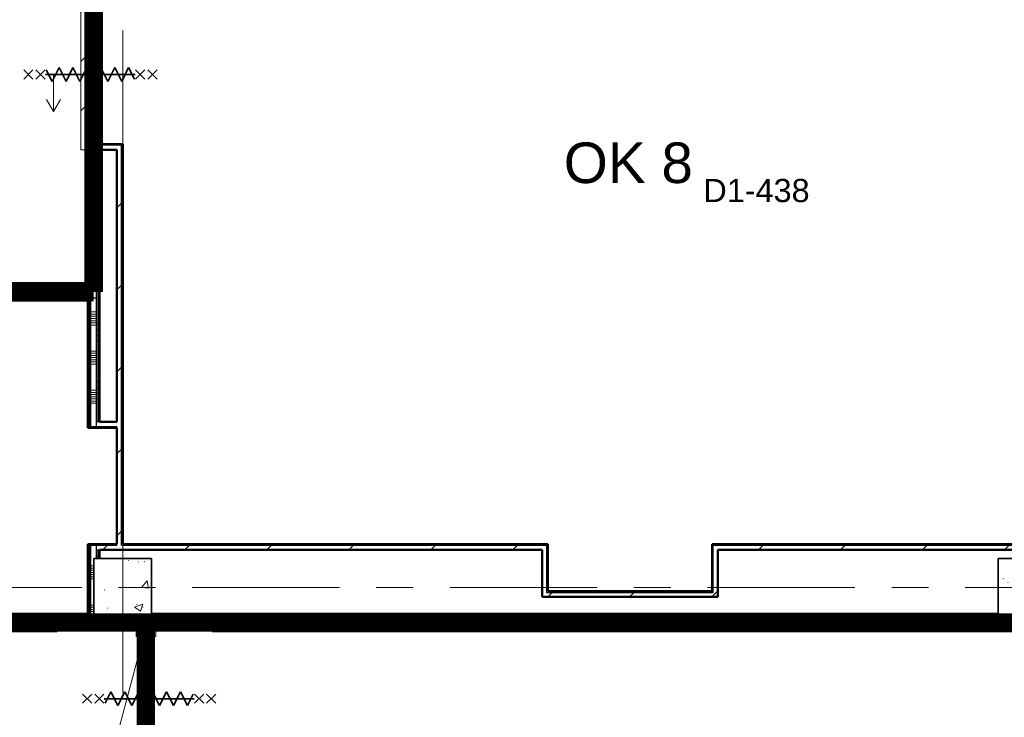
# Model space of a CAD drawing. Extents: x -2538 to 83400, y -8040 to 61900.
# Tile 13 of 105: x 30312 to 38804, y 6682 to 12697. Entities that reach past the tile are written whole.
import ezdxf

# ---------------------------------------------------------------- set-up
doc = ezdxf.new("R2010")
doc.units = 0
doc.header["$LTSCALE"] = 100
doc.linetypes.add('SCHEIDING_BRANDWEREND60', pattern=[3.2, 0.8, -1.6, 0.8])
doc.linetypes.add('stramien', pattern=[22.225, 12.7, -3.175, 3.175, -3.175])
for name, color, linetype, lineweight in [('00---0--FM-RUIMTENR', 7, 'Continuous', 18), ('BA20----_WANDEN', 14, 'Continuous', 50), ('BL$1A---_ALGEMEEN', 7, 'Continuous', 18), ('BL$7A---_STRAMIEN', 7, 'Continuous', 18), ('BL20----_WANDEN', 7, 'Continuous', 25), ('BL28----_CONSTRUCTIES', 4, 'Continuous', 18), ('BL30----_BRANDSYMBOLEN', 14, 'Continuous', 35), ('BL30----_KOZIJNEN', 14, 'Continuous', 25), ('BL40----_BRANDWERENDESCHEIDING_60MIN', 84, 'SCHEIDING_BRANDWEREND60', 158)]:
    doc.layers.add(name, color=color, linetype=linetype, lineweight=lineweight)
doc.layers.add('00---0--FM-TEKST', color=7, linetype='Continuous')
doc.styles.add('Arial', font='arial.ttf', dxfattribs={"height": 200})
doc.styles.add('OL-MAATVOEREN', font='iso')
pattern_1 = [(90, (26575, 7425), (-500, -2e-12), []), (90, (26625, 7425), (-500, -2e-12), []), (90, (26675, 7425), (-500, -2e-12), []), (90, (26725, 7425), (-500, -2e-12), [])]
pattern_2 = [(90, (28937.5, 10275), (-500, -2e-12), []), (90, (28987.5, 10275), (-500, -2e-12), []), (90, (29037.5, 10275), (-500, -2e-12), []), (90, (29087.5, 10275), (-500, -2e-12), [])]
pattern_3 = [(180, (31000, 11883), (-3e-12, -500), []), (180, (31000, 11933), (-3e-12, -500), []), (180, (31000, 11983), (-3e-12, -500), []), (180, (31000, 12033), (-3e-12, -500), [])]
pattern_4 = [(180, (31000, 8075), (-6e-14, -500), []), (180, (31000, 8125), (-6e-14, -500), []), (180, (31000, 8175), (-6e-14, -500), []), (180, (31000, 8225), (-6e-14, -500), [])]
pattern_5 = [(45, (1253.4, 5927.3), (-353.5534, 353.5534), [])]
pattern_6 = [(180, (31000, 9927), (-3e-12, -500), []), (180, (31000, 9977), (-3e-12, -500), []), (180, (31000, 10027), (-3e-12, -500), []), (180, (31000, 10077), (-3e-12, -500), [])]

# ---------------------------------------------------------------- blocks, each defined once
blk = doc.blocks.new('28_CL_beton - kolom - Betonkolom 500x500-V18-1')
at = {"layer": 'BL28----_CONSTRUCTIES'}
h = blk.add_hatch(dxfattribs=at)
h.set_pattern_fill('FP_20', color=256, style=0, pattern_type=2)
h.set_pattern_definition([(50, (-37746.6, -1872.7), (728.7365, -63.756), [76.2, -838.2]), (355, (-37746.6, -1872.7), (-140.972, 764.228), [60.96, -670.56]), (100.451, (-37685.9, -1878), (587.77, 700.467), [64.76, -712.36]), (46.184, (-37746.6, -1669.5), (1084.316, -168.17), [114.3, -1257.3]), (96.636, (-37656.2, -1683.5), (949.61, 989.71), [97.14, -1068.54]), (351.184, (-37746.6, -1669.5), (949.62, 989.7), [91.44, -1005.84]), (21, (-37645, -1720.3), (606.458, -409.061), [76.2, -838.2]), (326, (-37645, -1720.3), (247.208, 736.753), [60.96, -670.56]), (71.451, (-37594.5, -1754.4), (853.668, 327.685), [64.76, -712.36]), (37.5, (-37746.6, -1872.68), (12.3547, 338.2201), [3.353, -659.079, 3.353, -677.367, -673.1]), (37.5, (-37746.6, -1872.68), (12.3547, 338.2201), [-1343.152, 3.353, -669.747]), (7.5, (-37746.6, -1872.68), (267.279, 400.722), [3.353, -384.759, 3.353, -643.839, -256.54]), (7.5, (-37746.6, -1872.68), (267.279, 400.722), [-1035.304, 3.353, -253.187]), (327.5, (-37973.18, -1872.68), (542.3633, -22.9153), [3.353, -250.647, 3.353, -789.127, -1051.56]), (327.5, (-37973.18, -1872.68), (542.3633, -22.9153), [-1046.48, 3.353, -1048.207]), (317.5, (-38074.78, -1872.7), (592.517, 101.707), [3.353, -326.847, 3.353, -522.935, -746.76]), (317.5, (-38074.78, -1872.7), (592.517, 101.707), [-856.488, 3.353, -743.407])])
h.paths.add_polyline_path([(250, -250), (250, 250), (-250, 250), (-250, -250)], flags=0)
at = {"layer": 'BL28----_CONSTRUCTIES', "lineweight": 35}
for p, q in [((250, 250), (-250, 250)), ((-250, 250), (-250, -250)), ((250, -250), (250, 250)), ((-250, -250), (250, -250))]:
    blk.add_line(p, q, dxfattribs=at)
blk = doc.blocks.new('28_CL_beton - kolom - Betonkolom 500x500-V25-1')
at = {"layer": 'BL28----_CONSTRUCTIES'}
h = blk.add_hatch(dxfattribs=at)
h.set_pattern_fill('FP_27', color=256, style=0, pattern_type=2)
h.set_pattern_definition([(50, (-29946.6, -1872.7), (728.737, -63.756), [76.2, -838.2]), (355, (-29946.6, -1872.7), (-140.972, 764.228), [60.96, -670.56]), (100.451, (-29885.9, -1878), (587.77, 700.467), [64.76, -712.36]), (46.184, (-29946.6, -1669.5), (1084.316, -168.17), [114.3, -1257.3]), (96.636, (-29856.2, -1683.5), (949.61, 989.71), [97.14, -1068.54]), (351.184, (-29946.6, -1669.5), (949.62, 989.7), [91.44, -1005.84]), (21, (-29845, -1720.3), (606.458, -409.06), [76.2, -838.2]), (326, (-29845, -1720.3), (247.208, 736.753), [60.96, -670.56]), (71.451, (-29794.5, -1754.4), (853.668, 327.685), [64.76, -712.36]), (37.5, (-29946.6, -1872.68), (12.3547, 338.2201), [3.353, -659.079, 3.353, -677.367, -673.1]), (37.5, (-29946.6, -1872.68), (12.3547, 338.2201), [-1343.152, 3.353, -669.747]), (7.5, (-29946.6, -1872.68), (267.279, 400.722), [3.353, -384.759, 3.353, -643.839, -256.54]), (7.5, (-29946.6, -1872.68), (267.279, 400.722), [-1035.304, 3.353, -253.187]), (327.5, (-30173.18, -1872.68), (542.3633, -22.9153), [3.353, -250.647, 3.353, -789.127, -1051.56]), (327.5, (-30173.18, -1872.68), (542.3633, -22.9153), [-1046.48, 3.353, -1048.207]), (317.5, (-30274.78, -1872.7), (592.517, 101.707), [3.353, -326.847, 3.353, -522.935, -746.76]), (317.5, (-30274.78, -1872.7), (592.517, 101.707), [-856.488, 3.353, -743.407])])
h.paths.add_polyline_path([(250, -250), (250, 250), (-250, 250), (-250, -250), (-200.2, -250)], flags=0)
at = {"layer": 'BL28----_CONSTRUCTIES', "lineweight": 35}
for p, q in [((250, 250), (-250, 250)), ((-250, 250), (-250, -250)), ((250, -250), (250, 250)), ((-250, -250), (250, -250))]:
    blk.add_line(p, q, dxfattribs=at)
blk = doc.blocks.new('32_DR_AMC_s_dubbele deur tegengesteld_L_dt3 - 2250x2650_wbdbo60-2935453-1')
at = {"layer": 'BL30----_BRANDSYMBOLEN'}
for p, q in [((-577.5, 603.6), (-497.5, 523.6)), ((-497.5, 603.6), (-577.5, 523.6)), ((577.5, 603.6), (497.5, 523.6)), ((497.5, 603.6), (577.5, 523.6)), ((-497.5, 498.7), (-577.5, 418.6)), ((-577.5, 498.7), (-497.5, 418.6)), ((497.5, 498.7), (577.5, 418.6)), ((577.5, 498.7), (497.5, 418.6)), ((-597.5, 298.6), (-477.5, 358.6)), ((-477.5, 358.6), (-577.5, 408.6)), ((-537.5, 416.3), (-537.5, -358.7)), ((-537.5, 416.3), (-537.5, -358.7)), ((477.5, 358.6), (577.5, 408.6)), ((597.5, 298.6), (477.5, 358.6)), ((537.5, 416.3), (537.5, -358.7)), ((537.5, 416.3), (537.5, -358.7)), ((-477.5, 238.6), (-597.5, 298.6)), ((477.5, 238.6), (597.5, 298.6)), ((-597.5, 178.6), (-477.5, 238.6)), ((-477.5, 118.6), (-597.5, 178.6)), ((597.5, 178.6), (477.5, 238.6)), ((477.5, 118.6), (597.5, 178.6)), ((-597.5, 58.6), (-477.5, 118.6)), ((597.5, 58.6), (477.5, 118.6)), ((-477.5, -1.4), (-597.5, 58.6)), ((477.5, -1.4), (597.5, 58.6)), ((-597.5, -61.4), (-477.5, -1.4)), ((-477.5, -121.4), (-597.5, -61.4)), ((597.5, -61.4), (477.5, -1.4)), ((477.5, -121.4), (597.5, -61.4)), ((-597.5, -181.4), (-477.5, -121.4)), ((597.5, -181.4), (477.5, -121.4)), ((-477.5, -241.4), (-597.5, -181.4)), ((-597.5, -301.4), (-477.5, -241.4)), ((477.5, -241.4), (597.5, -181.4)), ((597.5, -301.4), (477.5, -241.4)), ((-497.5, -351.4), (-597.5, -301.4)), ((497.5, -351.4), (597.5, -301.4)), ((-577.5, -361.4), (-497.5, -441.4)), ((-497.5, -361.4), (-577.5, -441.4)), ((577.5, -361.4), (497.5, -441.4)), ((497.5, -361.4), (577.5, -441.4)), ((-577.5, -466.4), (-497.5, -546.4)), ((-497.5, -466.4), (-577.5, -546.4)), ((577.5, -466.4), (497.5, -546.4)), ((497.5, -466.4), (577.5, -546.4))]:
    blk.add_line(p, q, dxfattribs=at)
at = {"layer": 'BL30----_KOZIJNEN', "lineweight": 18}
for p, q in [((0, 20), (72, 288.8)), ((1075, 20), (47.9, 295.2)), ((-1075, 85), (-1125, 85)), ((-1075, -85), (-1075, 85)), ((1075, 85), (1075, -85)), ((1125, 85), (1075, 85)), ((1125, 75), (1125, 85)), ((-995, 20), (-1075, 20)), ((-1075, 20), (-1075, -20)), ((-995, -20), (-995, 20)), ((-995, 20), (-80, 20)), ((-80, 3), (-995, 3)), ((-995, 3), (-995, -3)), ((0, 20), (-80, 20)), ((-80, 20), (-80, -20)), ((-80, -3), (-80, 3)), ((0, -20), (0, 20)), ((80, 20), (0, 20)), ((0, 20), (0, -20)), ((80, -20), (80, 20)), ((80, 20), (995, 20)), ((995, 3), (80, 3)), ((80, 3), (80, -3)), ((1075, 20), (995, 20)), ((995, 20), (995, -20)), ((995, -3), (995, 3)), ((1075, -20), (1075, 20)), ((-1075, -20), (-47.9, -295.2)), ((-1075, -20), (-995, -20)), ((-995, -3), (-80, -3)), ((-80, -20), (-995, -20)), ((-80, -20), (0, -20)), ((0, -20), (-72, -288.7)), ((0, -20), (80, -20)), ((80, -3), (995, -3)), ((995, -20), (80, -20)), ((995, -20), (1075, -20)), ((1125, -85), (1125, -75)), ((-1125, -85), (-1075, -85)), ((1075, -85), (1125, -85))]:
    blk.add_line(p, q, dxfattribs=at)
blk = doc.blocks.new('32_DR_AMC_s_enkele schuifdeur_dt1 - 1300x2160_wbdbo60-V268-1')
at = {"layer": 'BL30----_KOZIJNEN', "lineweight": 18}
h = blk.add_hatch(dxfattribs=at)
h.set_pattern_fill('FP_1261', color=256, style=0, pattern_type=2)
h.set_pattern_definition([(135, (6622.7, -29696.6), (-500, -500), []), (135, (6622.7, -29526.6), (-500, -500), []), (135, (6622.7, -29516.6), (-500, -500), []), (135, (6622.7, -29506.6), (-500, -500), []), (135, (6622.7, -29496.6), (-500, -500), []), (135, (6622.7, -29486.6), (-500, -500), []), (135, (6622.7, -29476.6), (-500, -500), []), (135, (6622.7, -29466.6), (-500, -500), [])])
h.paths.add_polyline_path([(975, 49.8), (975, 60), (925, 60), (925, -60), (975, -60)], flags=0)
h = blk.add_hatch(dxfattribs=at)
h.set_pattern_fill('FP_1262', color=256, style=0, pattern_type=2)
h.set_pattern_definition([(135, (6622.68, -29696.6), (-212.132, -212.132), [])])
h.paths.add_polyline_path([(975, -70), (-325, -70), (-325, -110), (975, -110)], flags=0)
at = {"layer": 'BL$1A---_ALGEMEEN'}
for p, q in [((325, 109.9), (325, -346)), ((645, -346), (541.1, -286)), ((325, -346), (645, -346)), ((645, -346), (541.1, -406))]:
    blk.add_line(p, q, dxfattribs=at)
at = {"layer": 'BL30----_BRANDSYMBOLEN'}
for p, q in [((285, 466.4), (365, 546.4)), ((365, 466.4), (285, 546.4)), ((285, 361.4), (365, 441.4)), ((365, 361.4), (285, 441.4)), ((365, 351.4), (265, 301.4)), ((325, -416.3), (325, 358.7)), ((325, -416.3), (325, 358.7)), ((265, 301.4), (385, 241.4)), ((385, 241.4), (265, 181.4)), ((265, 181.4), (385, 121.4)), ((385, 121.4), (265, 61.4)), ((265, 61.4), (385, 1.4)), ((385, 1.4), (265, -58.6)), ((265, -58.6), (385, -118.6)), ((385, -118.6), (265, -178.6)), ((265, -178.6), (385, -238.6)), ((385, -238.6), (265, -298.6)), ((265, -298.6), (385, -358.6)), ((385, -358.6), (285, -408.6)), ((365, -498.7), (285, -418.6)), ((285, -498.7), (365, -418.6)), ((285, -603.6), (365, -523.6)), ((365, -603.6), (285, -523.6))]:
    blk.add_line(p, q, dxfattribs=at)
at = {"layer": 'BL30----_KOZIJNEN', "lineweight": 18}
for p, q in [((-325, -60), (-325, 60)), ((-325, 60), (-275, 60)), ((-275, 60), (-275, -60)), ((925, -60), (925, 60)), ((925, 60), (975, 60)), ((975, 60), (975, -60)), ((-275, -60), (-325, -60)), ((-325, -70), (975, -70)), ((-325, -110), (-325, -70)), ((975, -60), (925, -60)), ((975, -70), (975, -110)), ((975, -110), (-325, -110))]:
    blk.add_line(p, q, dxfattribs=at)

msp = doc.modelspace()

# ---------------------------------------------------------------- hatches: boundary and pattern name
at = {"layer": 'BA20----_WANDEN', "lineweight": 18}
h = msp.add_hatch(dxfattribs=at)
h.set_pattern_fill('FP_1144', color=256, angle=90, style=0, pattern_type=2)
h.set_pattern_definition(pattern_3)
h.paths.add_polyline_path([(30900, 10425), (30912.5, 10425), (30912.5, 11575), (30900, 11575), (30900, 10896.3)], flags=0)
h.paths.add_polyline_path([(30900, 12875), (30912.5, 12875), (30912.5, 12941), (30900, 12941)], flags=0)
h = msp.add_hatch(dxfattribs=at)
h.set_pattern_fill('FP_1144', color=256, angle=90, style=0, pattern_type=2)
h.set_pattern_definition(pattern_3)
h.paths.add_polyline_path([(30912.5, 10412.5), (30925, 10412.5), (30925, 11575), (30912.5, 11575), (30912.5, 10425)], flags=0)
h.paths.add_polyline_path([(30925, 12875), (30925, 12941), (30912.5, 12941), (30912.5, 12875)], flags=0)
h = msp.add_hatch(dxfattribs=at)
h.set_pattern_fill('FP_1145', color=256, angle=90, style=0, pattern_type=2)
h.set_pattern_definition([(180, (31000, 11683), (3e-13, -337.5), []), (180, (31000, 11701.75), (3e-13, -337.5), []), (180, (31000, 11720.5), (3e-13, -337.5), []), (180, (31000, 11739.25), (3e-13, -337.5), []), (180, (31000, 11758), (3e-13, -337.5), []), (180, (31000, 11776.75), (3e-13, -337.5), []), (180, (31000, 11795.5), (3e-13, -337.5), [])])
h.paths.add_polyline_path([(30975, 10400), (30975, 11575), (30925, 11575), (30925, 10400)], flags=0)
h.paths.add_polyline_path([(30975, 12875), (30975, 12941), (30925, 12941), (30925, 12875)], flags=0)
h = msp.add_hatch(dxfattribs=at)
h.set_pattern_fill('FP_1144', color=256, angle=90, style=0, pattern_type=2)
h.set_pattern_definition(pattern_3)
h.paths.add_polyline_path([(30975, 10300), (30987.5, 10300), (30987.5, 11575), (30975, 11575), (30975, 10338.4)], flags=0)
h.paths.add_polyline_path([(30987.5, 12875), (30987.5, 12941), (30975, 12941), (30975, 12875)], flags=0)
h = msp.add_hatch(dxfattribs=at)
h.set_pattern_fill('FP_1144', color=256, angle=90, style=0, pattern_type=2)
h.set_pattern_definition(pattern_3)
h.paths.add_polyline_path([(31000, 10287.5), (31000, 11575), (30987.5, 11575), (30987.5, 10287.5)], flags=0)
h.paths.add_polyline_path([(30987.5, 12875), (31000, 12875), (31000, 12941), (30987.5, 12941)], flags=0)
h = msp.add_hatch(dxfattribs=at)
h.set_pattern_fill('FP_44', color=256, style=0, pattern_type=2)
h.set_pattern_definition(pattern_5)
h.paths.add_polyline_path([(31150, 8165), (31190, 8165), (31190, 11575), (31150, 11575), (31150, 8175)], flags=0)
h = msp.add_hatch(dxfattribs=at)
h.set_pattern_fill('FP_44', color=256, style=0, pattern_type=2)
h.set_pattern_definition(pattern_5)
h.paths.add_polyline_path([(31200, 8175), (31200, 11615), (31190, 11615), (31190, 8175)], flags=0)
h = msp.add_hatch(dxfattribs=at)
h.set_pattern_fill('FP_1105', color=256, angle=90, style=0, pattern_type=2)
h.set_pattern_definition(pattern_2)
h.paths.add_polyline_path([(30569.6, 10412.5), (30912.5, 10412.5), (30912.5, 10425), (26475, 10425), (26475, 10412.5), (29164.5, 10412.5)], flags=0)
h = msp.add_hatch(dxfattribs=at)
h.set_pattern_fill('FP_1105', color=256, angle=90, style=0, pattern_type=2)
h.set_pattern_definition(pattern_2)
h.paths.add_polyline_path([(30569.6, 10400), (30925, 10400), (30925, 10412.5), (26487.5, 10412.5), (26487.5, 10400), (29164.5, 10400)], flags=0)
h = msp.add_hatch(dxfattribs=at)
h.set_pattern_fill('FP_1106', color=256, angle=90, style=0, pattern_type=2)
h.set_pattern_definition([(90, (28737.5, 10275), (-337.5, -1e-12), []), (90, (28756.25, 10275), (-337.5, -1e-12), []), (90, (28775, 10275), (-337.5, -1e-12), []), (90, (28793.75, 10275), (-337.5, -1e-12), []), (90, (28812.5, 10275), (-337.5, -1e-12), []), (90, (28831.25, 10275), (-337.5, -1e-12), []), (90, (28850, 10275), (-337.5, -1e-12), [])])
h.paths.add_polyline_path([(30925, 10300), (30975, 10300), (30975, 10400), (26500, 10400), (26500, 10300), (30569.6, 10300)], flags=0)
h = msp.add_hatch(dxfattribs=at)
h.set_pattern_fill('FP_1105', color=256, angle=90, style=0, pattern_type=2)
h.set_pattern_definition(pattern_2)
h.paths.add_polyline_path([(30569.6, 10287.5), (30925, 10287.5), (30925, 10300), (29149.8, 10300), (29149.8, 10287.5), (29164.5, 10287.5)], flags=0)
h.paths.add_polyline_path([(30987.5, 10287.5), (30987.5, 10300), (30975, 10300), (30975, 10287.5)], flags=0)
h.paths.add_polyline_path([(29049.8, 10287.5), (29049.8, 10300), (26600, 10300), (26600, 10287.5), (29037.3, 10287.5)], flags=0)
h = msp.add_hatch(dxfattribs=at)
h.set_pattern_fill('FP_1105', color=256, angle=90, style=0, pattern_type=2)
h.set_pattern_definition(pattern_2)
h.paths.add_polyline_path([(30569.6, 10275), (30912.5, 10275), (30912.5, 10287.5), (29162.3, 10287.5), (29162.3, 10275), (29174.8, 10275)], flags=0)
h.paths.add_polyline_path([(31000, 10275), (31000, 10287.5), (30987.5, 10287.5), (30987.5, 10275)], flags=0)
h.paths.add_polyline_path([(29037.3, 10275), (29037.3, 10287.5), (26612.5, 10287.5), (26612.5, 10275), (29024.8, 10275)], flags=0)
h = msp.add_hatch(dxfattribs=at)
h.set_pattern_fill('FP_1307', color=256, angle=90, style=0, pattern_type=2)
h.set_pattern_definition(pattern_6)
h.paths.add_polyline_path([(30925, 9179), (30925, 10287.5), (30912.5, 10287.5), (30912.5, 9179)], flags=0)
h = msp.add_hatch(dxfattribs=at)
h.set_pattern_fill('FP_1308', color=256, angle=90, style=0, pattern_type=2)
h.set_pattern_definition([(180, (31000, 9727), (-9e-13, -337.5), []), (180, (31000, 9745.75), (-9e-13, -337.5), []), (180, (31000, 9764.5), (-9e-13, -337.5), []), (180, (31000, 9783.25), (-9e-13, -337.5), []), (180, (31000, 9802), (-9e-13, -337.5), []), (180, (31000, 9820.75), (-9e-13, -337.5), []), (180, (31000, 9839.5), (-9e-13, -337.5), [])])
h.paths.add_polyline_path([(30975, 9189), (30975, 10300), (30925, 10300), (30925, 9189)], flags=0)
h = msp.add_hatch(dxfattribs=at)
h.set_pattern_fill('FP_1307', color=256, angle=90, style=0, pattern_type=2)
h.set_pattern_definition(pattern_6)
h.paths.add_polyline_path([(30987.5, 9229), (30987.5, 10287.5), (30975, 10287.5), (30975, 9229)], flags=0)
h = msp.add_hatch(dxfattribs=at)
h.set_pattern_fill('FP_1307', color=256, angle=90, style=0, pattern_type=2)
h.set_pattern_definition(pattern_6)
h.paths.add_polyline_path([(30912.5, 9179), (30912.5, 10275), (30900, 10275), (30900, 9179)], flags=0)
h = msp.add_hatch(dxfattribs=at)
h.set_pattern_fill('FP_1307', color=256, angle=90, style=0, pattern_type=2)
h.set_pattern_definition(pattern_6)
h.paths.add_polyline_path([(31000, 9229), (31000, 10275), (30987.5, 10275), (30987.5, 9229)], flags=0)
h = msp.add_hatch(dxfattribs=at)
h.set_pattern_fill('FP_1146', color=256, angle=90, style=0, pattern_type=2)
h.set_pattern_definition(pattern_4)
h.paths.add_polyline_path([(30912.5, 7575), (30912.5, 8175), (30900, 8175), (30900, 7575)], flags=0)
h = msp.add_hatch(dxfattribs=at)
h.set_pattern_fill('FP_1146', color=256, angle=90, style=0, pattern_type=2)
h.set_pattern_definition(pattern_4)
h.paths.add_polyline_path([(30912.5, 7562.5), (30925, 7562.5), (30925, 8175), (30912.5, 8175), (30912.5, 7575)], flags=0)
h = msp.add_hatch(dxfattribs=at)
h.set_pattern_fill('FP_44', color=256, style=0, pattern_type=2)
h.set_pattern_definition(pattern_5)
h.paths.add_polyline_path([(34816.7, 8165), (34856.7, 8165), (34856.7, 8175), (31190, 8175), (31190, 8165), (34784.8, 8165)], flags=0)
h.paths.add_polyline_path([(31150, 8165), (31150, 8175), (30925, 8175), (30925, 8165), (31000, 8165)], flags=0)
h = msp.add_hatch(dxfattribs=at)
h.set_pattern_fill('FP_1147', color=256, angle=90, style=0, pattern_type=2)
h.set_pattern_definition([(180, (31000, 7875), (-4e-14, -337.5), []), (180, (31000, 7893.75), (-4e-14, -337.5), []), (180, (31000, 7912.5), (-4e-14, -337.5), []), (180, (31000, 7931.25), (-4e-14, -337.5), []), (180, (31000, 7950), (-4e-14, -337.5), []), (180, (31000, 7968.75), (-4e-14, -337.5), []), (180, (31000, 7987.5), (-4e-14, -337.5), [])])
h.paths.add_polyline_path([(30925, 7550), (30950, 7550), (30950, 8050), (30975, 8050), (30975, 8165), (30925, 8165), (30925, 7562.5)], flags=0)
h = msp.add_hatch(dxfattribs=at)
h.set_pattern_fill('FP_44', color=256, style=0, pattern_type=2)
h.set_pattern_definition(pattern_5)
h.paths.add_polyline_path([(34816.7, 8125), (34816.7, 8165), (30975, 8165), (30975, 8125), (34784.8, 8125)], flags=0)
h = msp.add_hatch(dxfattribs=at)
h.set_pattern_fill('FP_44', color=256, style=0, pattern_type=2)
h.set_pattern_definition(pattern_5)
h.paths.add_polyline_path([(40550, 8165), (40550, 8175), (36283.2, 8175), (36283.2, 8165), (40405, 8165)], flags=0)
h = msp.add_hatch(dxfattribs=at)
h.set_pattern_fill('FP_44', color=256, style=0, pattern_type=2)
h.set_pattern_definition(pattern_5)
h.paths.add_polyline_path([(40550, 8125), (40550, 8165), (36293.2, 8165), (36293.2, 8125), (40405, 8125)], flags=0)
h = msp.add_hatch(dxfattribs=at)
h.set_pattern_fill('FP_1146', color=256, angle=90, style=0, pattern_type=2)
h.set_pattern_definition(pattern_4)
h.paths.add_polyline_path([(30975, 8050), (30987.5, 8050), (30987.5, 8125), (30975, 8125), (30975, 8106.6)], flags=0)
h = msp.add_hatch(dxfattribs=at)
h.set_pattern_fill('FP_1146', color=256, angle=90, style=0, pattern_type=2)
h.set_pattern_definition(pattern_4)
h.paths.add_polyline_path([(31000, 8050), (31000, 8125), (30987.5, 8125), (30987.5, 8050)], flags=0)
h = msp.add_hatch(dxfattribs=at)
h.set_pattern_fill('FP_44', color=256, style=0, pattern_type=2)
h.set_pattern_definition(pattern_5)
h.paths.add_polyline_path([(36333.2, 7719.5), (36333.2, 8125), (36293.2, 8125), (36293.2, 7719.5)], flags=0)
h = msp.add_hatch(dxfattribs=at)
h.set_pattern_fill('FP_44', color=256, style=0, pattern_type=2)
h.set_pattern_definition(pattern_5)
h.paths.add_polyline_path([(36189.8, 7719.5), (36293.2, 7719.5), (36293.2, 7759.5), (34816.7, 7759.5), (34816.7, 7719.5)], flags=0)
h = msp.add_hatch(dxfattribs=at)
h.set_pattern_fill('FP_44', color=256, style=0, pattern_type=2)
h.set_pattern_definition(pattern_5)
h.paths.add_polyline_path([(36283.2, 7759.5), (36283.2, 7769.5), (34856.7, 7769.5), (34856.7, 7759.5), (36189.8, 7759.5)], flags=0)
h = msp.add_hatch(dxfattribs=at)
h.set_pattern_fill('FP_1089', color=256, angle=90, style=0, pattern_type=2)
h.set_pattern_definition(pattern_1)
h.paths.add_polyline_path([(40550, 7550), (40562.5, 7550), (40562.5, 7562.5), (39250, 7562.5), (39250, 7550), (40405, 7550)], flags=0)
h.paths.add_polyline_path([(38750, 7550), (38750, 7562.5), (31450, 7561.9), (31450, 7550), (37594.9, 7550)], flags=0)
h.paths.add_polyline_path([(30925, 7550), (30925, 7562.5), (29149.8, 7562.5), (29149.8, 7550), (30569.6, 7550)], flags=0)
h.paths.add_polyline_path([(27090, 7550), (27090, 7562.5), (26600, 7562.5), (26600, 7550)], flags=0)
h.paths.add_polyline_path([(28090, 7550), (29049.8, 7550), (29049.8, 7562.5), (28090, 7562.5)], flags=0)
h.paths.add_polyline_path([(24200, 7550), (24265, 7550), (24265, 7562.5), (24200, 7562.5)], flags=0)
h.paths.add_polyline_path([(25475, 7550), (26500, 7550), (26500, 7562.5), (25475, 7562.5)], flags=0)
h.paths.add_polyline_path([(23650, 7550), (24100, 7550), (24100, 7562.5), (23650, 7562.5), (23650, 7558.7)], flags=0)
h.paths.add_polyline_path([(22640, 7550), (23150, 7550), (23150, 7562.5), (22640, 7562.5)], flags=0)
h.paths.add_polyline_path([(21640, 7550), (21640, 7562.5), (21425, 7562.5), (21425, 7550), (21436.8, 7550)], flags=0)
h.paths.add_polyline_path([(20734.2, 7550), (21375, 7550), (21375, 7562.5), (15850, 7562.5), (15850, 7550), (17924.1, 7550)], flags=0)
h.paths.add_polyline_path([(14060.2, 7550), (15350, 7550), (15350, 7562.5), (14025, 7562.5), (14025, 7550)], flags=0)
h.paths.add_polyline_path([(13945, 7550), (13975, 7550), (13975, 7562.5), (13945, 7562.5)], flags=0)
h.paths.add_polyline_path([(12200, 7550), (12205, 7550), (12205, 7562.5), (12187.5, 7562.5), (12187.5, 7550)], flags=0)
h = msp.add_hatch(dxfattribs=at)
h.set_pattern_fill('FP_1089', color=256, angle=90, style=0, pattern_type=2)
h.set_pattern_definition(pattern_1)
h.paths.add_polyline_path([(40550, 7562.5), (40550, 7575), (39250, 7575), (39250, 7562.5), (40405, 7562.5)], flags=0)
h.paths.add_polyline_path([(36189.8, 7562.5), (38750, 7562.5), (38750, 7575), (31450, 7574.4), (31450, 7562.5), (34784.8, 7562.5)], flags=0)
h.paths.add_polyline_path([(30912.5, 7562.5), (30912.5, 7575), (29162.3, 7575), (29162.3, 7562.5), (30569.6, 7562.5)], flags=0)
h.paths.add_polyline_path([(29037.3, 7562.5), (29037.3, 7575), (28090, 7575), (28090, 7562.5)], flags=0)
h.paths.add_polyline_path([(26354.4, 7562.5), (26487.5, 7562.5), (26487.5, 7575), (25475, 7575), (25475, 7562.5)], flags=0)
h.paths.add_polyline_path([(26612.5, 7562.5), (27090, 7562.5), (27090, 7575), (26612.5, 7575)], flags=0)
h.paths.add_polyline_path([(23150, 7562.5), (23150, 7575), (22640, 7575), (22640, 7562.5)], flags=0)
h.paths.add_polyline_path([(24265, 7562.5), (24265, 7575), (24212.5, 7575), (24212.5, 7562.5)], flags=0)
h.paths.add_polyline_path([(24087.5, 7562.5), (24087.5, 7575), (23650, 7575), (23650, 7562.5)], flags=0)
h.paths.add_polyline_path([(21640, 7562.5), (21640, 7575), (21437.5, 7575), (21437.5, 7562.5)], flags=0)
h.paths.add_polyline_path([(21362.5, 7562.5), (21362.5, 7575), (15850, 7575), (15850, 7562.5), (20734.2, 7562.5)], flags=0)
h.paths.add_polyline_path([(12205, 7562.5), (12205, 7575), (12200, 7575), (12200, 7562.5)], flags=0)
h.paths.add_polyline_path([(14060.2, 7562.5), (15350, 7562.5), (15350, 7575), (14037.5, 7575), (14037.5, 7562.5)], flags=0)
h.paths.add_polyline_path([(13962.5, 7562.5), (13962.5, 7575), (13945, 7575), (13945, 7562.5)], flags=0)
h = msp.add_hatch(dxfattribs=at)
h.set_pattern_fill('FP_1090', color=256, angle=90, style=0, pattern_type=2)
h.set_pattern_definition([(90, (26375, 7425), (-337.5, -1e-12), []), (90, (26393.75, 7425), (-337.5, -1e-12), []), (90, (26412.5, 7425), (-337.5, -1e-12), []), (90, (26431.25, 7425), (-337.5, -1e-12), []), (90, (26450, 7425), (-337.5, -1e-12), []), (90, (26468.75, 7425), (-337.5, -1e-12), []), (90, (26487.5, 7425), (-337.5, -1e-12), [])])
h.paths.add_polyline_path([(40550, 7450), (40575, 7450), (40575, 7550), (28090, 7550), (28090, 7450), (40405, 7450)], flags=0)
h.paths.add_polyline_path([(26354.4, 7450), (27090, 7450), (27090, 7550), (25475, 7550), (25475, 7450)], flags=0)
h.paths.add_polyline_path([(23650, 7450), (24265, 7450), (24265, 7550), (22640, 7550), (22640, 7450), (23544.3, 7450)], flags=0)
h.paths.add_polyline_path([(20734.2, 7450), (21640, 7450), (21640, 7550), (13945, 7550), (13945, 7450), (17924.1, 7450)], flags=0)
h.paths.add_polyline_path([(12205, 7450), (12205, 7550), (12175, 7550), (12175, 7450), (12200, 7450)], flags=0)
h = msp.add_hatch(dxfattribs=at)
h.set_pattern_fill('FP_1089', color=256, angle=90, style=0, pattern_type=2)
h.set_pattern_definition(pattern_1)
h.paths.add_polyline_path([(40550, 7437.5), (40625, 7437.5), (40625, 7450), (31450, 7450), (31450, 7437.5), (40405, 7437.5)], flags=0)
h.paths.add_polyline_path([(31337.5, 7437.5), (31350, 7437.5), (31350, 7450), (28090, 7450), (28090, 7437.5), (30569.6, 7437.5)], flags=0)
h.paths.add_polyline_path([(26354.4, 7437.5), (27090, 7437.5), (27090, 7450), (25475, 7450), (25475, 7437.5)], flags=0)
h.paths.add_polyline_path([(20734.2, 7437.5), (21640, 7437.5), (21640, 7450), (13945, 7450), (13945, 7437.5), (17924.1, 7437.5)], flags=0)
h.paths.add_polyline_path([(22640, 7437.5), (24265, 7437.5), (24265, 7450), (22640, 7450)], flags=0)
h.paths.add_polyline_path([(12205, 7437.5), (12205, 7450), (12187.5, 7450), (12187.5, 7437.5), (12200, 7437.5)], flags=0)
h = msp.add_hatch(dxfattribs=at)
h.set_pattern_fill('FP_1089', color=256, angle=90, style=0, pattern_type=2)
h.set_pattern_definition(pattern_1)
h.paths.add_polyline_path([(40405, 7425), (40637.5, 7425), (40637.5, 7437.5), (31462.5, 7437.5), (31462.5, 7430.1), (31975, 7430.1), (31975, 7425), (37594.9, 7425)], flags=0)
h.paths.add_polyline_path([(30569.6, 7425), (30635, 7425), (30635, 7430.1), (31337.5, 7430.1), (31337.5, 7437.5), (28090, 7437.5), (28090, 7425), (29164.5, 7425)], flags=0)
h.paths.add_polyline_path([(26354.4, 7425), (27090, 7425), (27090, 7437.5), (25475, 7437.5), (25475, 7425)], flags=0)
h.paths.add_polyline_path([(23544.3, 7425), (24265, 7425), (24265, 7437.5), (22640, 7437.5), (22640, 7425)], flags=0)
h.paths.add_polyline_path([(20734.2, 7425), (21640, 7425), (21640, 7437.5), (13945, 7437.5), (13945, 7425), (17924.1, 7425)], flags=0)
h.paths.add_polyline_path([(12205, 7425), (12205, 7437.5), (12200, 7437.5), (12200, 7425)], flags=0)

# ---------------------------------------------------------------- linework, layer by layer
at = {"layer": 'BL$7A---_STRAMIEN', "linetype": 'stramien'}
for p, q in [((31200, -2000), (31200, 60900)), ((-1537.7, 7800), (83400, 7800)), ((-1537.7, 7800), (83400, 7800))]:
    msp.add_line(p, q, dxfattribs=at)
at = {"layer": 'BL20----_WANDEN', "lineweight": 50}
for p, q in [((30900, 11575), (30900, 10425)), ((31000, 11575), (30900, 11575)), ((31200, 11625), (31000, 11625)), ((31000, 11625), (31000, 11575)), ((31000, 11575), (31150, 11575)), ((31000, 9229), (31000, 11575)), ((31150, 11575), (31150, 9229)), ((31200, 8175), (31200, 11625)), ((30900, 10425), (25405, 10425)), ((29174.8, 10275), (30900, 10275)), ((30900, 10275), (30900, 9179)), ((30900, 9179), (31150, 9179)), ((31150, 9229), (31000, 9229)), ((31150, 9179), (31150, 8175)), ((30900, 8175), (30900, 7575)), ((31150, 8175), (30900, 8175)), ((34866.7, 8175), (31200, 8175)), ((34866.7, 7769.5), (34866.7, 8175)), ((40550, 8175), (36283.2, 8175)), ((36283.2, 8175), (36283.2, 7769.5)), ((31000, 8050), (31000, 8125)), ((31000, 8125), (34816.7, 8125)), ((34816.7, 8125), (34816.7, 7719.5)), ((36333.2, 8125), (40650, 8125)), ((36333.2, 7719.5), (36333.2, 8125)), ((36283.2, 7769.5), (34866.7, 7769.5)), ((34816.7, 7719.5), (36333.2, 7719.5)), ((30900, 7575), (29174.8, 7575)), ((38750, 7575), (31450, 7575)), ((28090, 7425), (30635, 7425)), ((30635, 7425), (30635, 7430.1)), ((30635, 7430.1), (31975, 7430.1)), ((31975, 7430.1), (31975, 7425)), ((31975, 7425), (40650, 7425))]:
    msp.add_line(p, q, dxfattribs=at)
at = {"layer": 'BL20----_WANDEN'}
for p, q in [((30912.5, 10412.5), (30912.5, 11575)), ((30925, 10400), (30925, 11575)), ((30975, 9189), (30975, 11575)), ((30987.5, 9229), (30987.5, 11575)), ((31190, 11615), (31000, 11615)), ((31190, 8165), (31190, 11615)), ((25405, 10412.5), (30912.5, 10412.5)), ((25405, 10400), (30925, 10400)), ((29149.8, 10300), (30975, 10300)), ((29162.3, 10287.5), (30912.5, 10287.5)), ((30912.5, 9179), (30912.5, 10287.5)), ((30925, 9179), (30925, 10300)), ((30925, 9189), (31150, 9189)), ((31000, 9229), (30975, 9229)), ((30975, 9189), (30975, 9229)), ((31150, 9179), (31150, 9189)), ((30912.5, 7562.5), (30912.5, 8175)), ((30925, 7550), (30925, 8175)), ((30925, 8165), (31150, 8165)), ((30975, 8050), (30975, 8165)), ((31150, 8165), (31150, 8175)), ((31190, 8165), (34856.7, 8165)), ((34856.7, 8165), (34856.7, 7759.5)), ((36293.2, 8165), (40550, 8165)), ((36293.2, 7759.5), (36293.2, 8165)), ((30975, 8125), (31000, 8125)), ((30987.5, 8050), (30987.5, 8125)), ((34856.7, 7759.5), (36293.2, 7759.5)), ((29162.3, 7562.5), (30912.5, 7562.5)), ((31450, 7562.5), (38750, 7562.5)), ((30950, 7550), (29149.8, 7550)), ((31450, 7550), (38750, 7550)), ((28090, 7450), (31350, 7450)), ((28090, 7437.5), (31337.5, 7437.5)), ((31337.5, 7430.1), (31337.5, 7437.5)), ((31350, 7430.1), (31350, 7450)), ((31450, 7450), (40625, 7450)), ((31450, 7430.1), (31450, 7450)), ((31462.5, 7437.5), (40637.5, 7437.5)), ((31462.5, 7430.1), (31462.5, 7437.5))]:
    msp.add_line(p, q, dxfattribs=at)
at = {"layer": 'BL40----_BRANDWERENDESCHEIDING_60MIN', "const_width": 160}
for points in [[(33125, 25250), (30675, 25250), (30675, 22375), (30395, 22375), (30395, 20641), (30950, 20641), (30950, 10350)], [(40600, 13430), (40600, 10030), (43800, 10030), (43800, 7470), (42500, 7470), (42500, 8070), (40600, 8070), (40600, 7500), (14000, 7500), (14000, 8070), (12150, 8070), (12150, 7475), (10800, 7475), (10800, 9970), (14000, 9970), (14000, 13370), (10800, 13370), (10800, 17770), (14000, 17770)], [(26550, 10350), (30950, 10350)], [(31400, 7500), (31400, 5100), (31200, 5100), (31200, 250)]]:
    msp.add_lwpolyline(points, dxfattribs=at)

# ---------------------------------------------------------------- block references
at = {"layer": 'BL28----_CONSTRUCTIES'}
for name, p in [('28_CL_beton - kolom - Betonkolom 500x500-V25-1', (31200, 7800)), ('28_CL_beton - kolom - Betonkolom 500x500-V18-1', (39000, 7800))]:
    msp.add_blockref(name, p, dxfattribs=at)
at = {"layer": 'BL30----_KOZIJNEN', "rotation": 269.9999999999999}
for name, p in [('32_DR_AMC_s_enkele schuifdeur_dt1 - 1300x2160_wbdbo60-V268-1', (30950, 12550)), ('32_DR_AMC_s_dubbele deur tegengesteld_L_dt3 - 2250x2650_wbdbo60-2935453-1', (31400, 6305.1))]:
    msp.add_blockref(name, p, dxfattribs=at)

# ---------------------------------------------------------------- texts
at = {"layer": '00---0--FM-RUIMTENR', "insert": (36208.3, 11324.6), "char_height": 200, "width": 1130.379, "attachment_point": 1, "style": 'Arial'}
msp.add_mtext('D1-438', dxfattribs=at)
at = {"layer": '00---0--FM-TEKST', "insert": (35004.3, 11638.8), "char_height": 350, "attachment_point": 1, "style": 'OL-MAATVOEREN'}
msp.add_mtext_dynamic_manual_height_columns('{\\fArial|b0|i0|c0|p34;OK 8}', width=2734.765, gutter_width=7500, heights=[0], dxfattribs=at)

doc.saveas('drawing.dxf')
